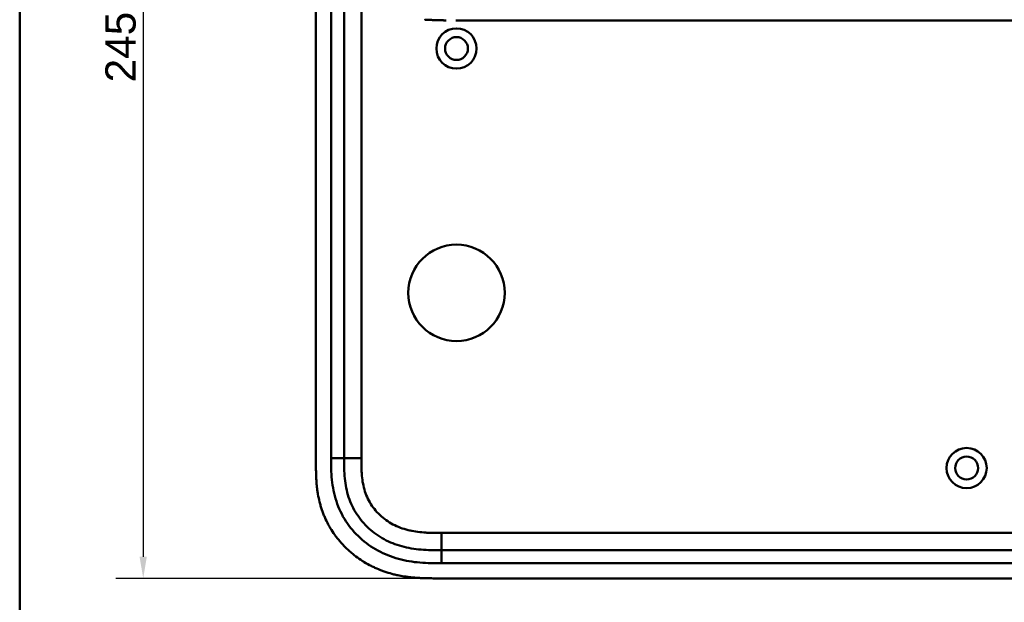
# Model space of a CAD drawing. Header units: millimetres. Extents: x 20 to 833, y 20 to 574.
# Tile 2 of 12: x 20 to 248, y 266 to 401. Entities that reach past the tile are written whole.
import ezdxf

# ---------------------------------------------------------------- set-up
doc = ezdxf.new("R2010")
doc.units = ezdxf.units.MM
doc.header["$LTSCALE"] = 2
for name, color, linetype, lineweight in [('Bemaßungen(DIN)', 7, 'Continuous', 25), ('Sichtbare Kanten(DIN)', 7, 'Continuous', 50), ('Sichtbare tangentiale Kanten(DIN)', 7, 'Continuous', 50), ('Skizziergeometrie(DIN)', 7, 'Continuous', 50)]:
    doc.layers.add(name, color=color, linetype=linetype, lineweight=lineweight)
doc.styles.add('STANDARD-DIN~0', font='arial.ttf')
doc.dimstyles.new('CAD-LAN', dxfattribs={"dimscale": 2, "dimtxt": 3.5, "dimasz": 2.5, "dimexe": 3.175, "dimexo": 0, "dimgap": 0.8, "dimtad": 1, "dimrnd": 1e-08, "dimtxsty": 'STANDARD-DIN~0', "dimcen": 0.09, "dimdle": 10, "dimclrd": 250, "dimclre": 250, "dimclrt": 250, "dimadec": 0, "dimazin": 2, "dimtfac": 1, "dimtmove": 0, "dimatfit": 3, "dimfxl": 1, "dimtolj": 1, "dimtzin": 0, "dimlwd": 25, "dimlwe": 25, "dimarcsym": 0})

# ---------------------------------------------------------------- blocks, each defined once
blk = doc.blocks.new('Ränder Standardrahmen')
at = {"layer": 'Skizziergeometrie(DIN)', "flags": 128}
blk.add_lwpolyline([(10, 10), (10, 287), (410, 287), (410, 10), (10, 10)], dxfattribs=at)
blk = doc.blocks.new('*D9')
at = {"layer": 'Bemaßungen(DIN)', "color": 250, "linetype": 'Continuous', "lineweight": 25, "true_color": 0x3f3f3f, "transparency": 16777216}
for p, q in [((116.57, 516.76), (42.22, 516.76)), ((48.57, 511.76), (48.57, 276.76)), ((116.57, 271.76), (42.22, 271.76))]:
    blk.add_line(p, q, dxfattribs=at)
at = {"layer": 'Bemaßungen(DIN)', "color": 250, "linetype": 'Continuous', "true_color": 0x3f3f3f, "transparency": 16777216}
for points in [[(47.73, 511.76), (49.4, 511.76), (48.57, 516.76)], [(47.73, 276.76), (49.4, 276.76), (48.57, 271.76)]]:
    blk.add_solid(points, dxfattribs=at)
at = {"layer": 'Defpoints', "color": 0, "linetype": 'Continuous', "transparency": 16777216}
for p in [(116.57, 516.76), (48.57, 271.76), (116.57, 271.76)]:
    blk.add_point(p, dxfattribs=at)
at = {"layer": 'Bemaßungen(DIN)', "color": 250, "linetype": 'Continuous', "lineweight": 25, "true_color": 0x3f3f3f, "transparency": 16777216, "insert": (39.82, 386.44), "char_height": 7, "attachment_point": 1, "rotation": 90, "style": 'STANDARD-DIN~0'}
blk.add_mtext('\\A1;245', dxfattribs=at)

msp = doc.modelspace()

# ---------------------------------------------------------------- linework, layer by layer
at = {"layer": 'Sichtbare Kanten(DIN)'}
for p, q in [((88.5273, 489.9781), (88.5273, 298.5468)), ((95.0273, 488.9781), (95.0273, 299.5467)), ((120.8904, 400.759), (247.7417, 400.759)), ((117.5656, 278.2624), (262.489, 278.2624)), ((116.566, 271.7624), (275.4886, 271.7624))]:
    msp.add_line(p, q, dxfattribs=at)
for centre, radius in [((121.0273, 394.2624), 4.65), ((121.0273, 394.2624), 2.65), ((121.0273, 337.7624), 11.15), ((239.0273, 297.2624), 4.65), ((239.0273, 297.2624), 2.65)]:
    msp.add_circle(centre, radius, dxfattribs=at)
for points, degree, knots in [([(113.7613, 400.9256), (113.7613, 400.9256), (113.7801, 400.9247), (113.9707, 400.9158), (114.3366, 400.8993), (114.8912, 400.874), (115.646, 400.8453), (116.4519, 400.8165), (117.1262, 400.7984), (117.6178, 400.7866), (117.9335, 400.7806), (118.0748, 400.7782), (118.1289, 400.7773)], 5, [0.000000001, 0.000000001, 0.000000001, 0.000000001, 0.000000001, 0.000000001, 0.000022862, 0.009691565, 0.098256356, 0.186821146, 0.275385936, 0.363950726, 0.408233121, 0.435668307, 0.435668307, 0.435668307, 0.435668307, 0.435668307, 0.435668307]), ([(118.6592, 400.7693), (118.6592, 400.7693), (118.6591, 400.7693), (118.659, 400.7693), (118.659, 400.7693), (118.6587, 400.7693), (118.6585, 400.7693), (118.6579, 400.7693), (118.6574, 400.7693), (118.6518, 400.7693), (118.6467, 400.7694), (118.6347, 400.7696), (118.6279, 400.7696), (118.6028, 400.77), (118.5846, 400.7702), (118.4692, 400.7718), (118.372, 400.7733), (118.2424, 400.7754), (118.21, 400.7759), (118.1668, 400.7766), (118.156, 400.7768), (118.1416, 400.7771), (118.138, 400.7771), (118.1332, 400.7772), (118.132, 400.7772), (118.1304, 400.7772), (118.13, 400.7772), (118.1295, 400.7773), (118.1294, 400.7773), (118.1291, 400.7773), (118.1289, 400.7773), (118.1289, 400.7773)], 3, [0, 0, 0, 0, 0.0000100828, 0.0000100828, 0.0000303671, 0.0000303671, 0.0000844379, 0.0000844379, 0.0002286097, 0.0002286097, 0.0017663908, 0.0017663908, 0.0038167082, 0.0038167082, 0.0092842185, 0.0092842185, 0.0384448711, 0.0384448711, 0.0481649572, 0.0481649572, 0.0514050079, 0.0514050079, 0.0524850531, 0.0524850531, 0.0528450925, 0.0528450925, 0.05296512, 0.05296512, 0.0530051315, 0.0530051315, 0.0530433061, 0.0530433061, 0.0530433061, 0.0530433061]), ([(274.3697, 400.759), (273.9839, 400.759), (273.6171, 400.759), (272.8128, 400.759), (272.3935, 400.759), (271.1285, 400.759), (270.2397, 400.759), (267.3669, 400.759), (265.2864, 400.759), (260.1393, 400.759), (257.0305, 400.759), (251.869, 400.759), (249.8053, 400.759), (247.7417, 400.759)], 3, [0, 0, 0, 0, 0.15341729, 0.15341729, 0.30477176, 0.30477176, 0.5966116, 0.5966116, 1.22499546, 1.22499546, 2.15453416, 2.15453416, 2.77360416, 2.77360416, 2.77360416, 2.77360416]), ([(88.5273, 298.5468), (88.5272, 298.2484), (88.5275, 297.6495), (88.533, 296.8962), (88.5457, 296.1395), (88.5631, 295.5312), (88.5971, 294.768), (88.635, 294.1563), (88.7104, 293.2377), (88.812, 292.3182), (89.0233, 290.9399), (89.278, 289.723), (89.6852, 288.2201), (90.0854, 287.0367), (90.6771, 285.5929), (91.2228, 284.4684), (91.9936, 283.11), (92.6778, 282.0649), (93.6121, 280.8156), (94.4204, 279.8641), (95.5011, 278.7406), (96.4187, 277.8964), (97.6259, 276.9127), (98.6372, 276.1846), (99.9522, 275.3515), (101.0416, 274.7486), (102.4429, 274.0755), (103.593, 273.6021), (105.0603, 273.0929), (106.2531, 272.752), (107.6101, 272.4392), (108.5216, 272.269), (109.4364, 272.128), (110.0468, 272.0483), (110.8102, 271.9648), (111.421, 271.9104), (112.1839, 271.8562), (112.7936, 271.8234), (113.7063, 271.7882), (114.9173, 271.7632), (115.9684, 271.762), (116.566, 271.7624)], 3, [0.000009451, 0.000009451, 0.000009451, 0.000009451, 0.020842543, 0.041675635, 0.052092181, 0.072925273, 0.083341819, 0.104174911, 0.114591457, 0.145841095, 0.166674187, 0.208340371, 0.229173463, 0.270839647, 0.291672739, 0.333338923, 0.354172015, 0.395838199, 0.416671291, 0.458337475, 0.479170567, 0.520836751, 0.541669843, 0.583336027, 0.604169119, 0.645835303, 0.666668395, 0.708334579, 0.729167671, 0.770833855, 0.791666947, 0.822916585, 0.833333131, 0.854166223, 0.864582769, 0.885415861, 0.895832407, 0.916665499, 0.927082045, 0.958331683, 0.999997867, 0.999997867, 0.999997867, 0.999997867]), ([(95.0273, 299.5467), (95.0273, 298.747), (95.0288, 297.1631), (95.1594, 294.857), (95.489, 292.6395), (96.2366, 289.8108), (97.7956, 286.5324), (100.6259, 283.1898), (104.2099, 280.6471), (107.6441, 279.2847), (110.5617, 278.6474), (112.8269, 278.3708), (115.164, 278.2637), (116.7601, 278.2624), (117.5656, 278.2624)], 3, [41.22752277, 41.22752277, 41.22752277, 41.22752277, 41.47102552, 41.71452679, 41.95802807, 42.20152934, 42.68853188, 43.17553442, 43.66253697, 44.14953951, 44.39304078, 44.63654205, 44.88004333, 45.12354543, 45.12354543, 45.12354543, 45.12354543])]:
    msp.add_open_spline(points, degree=degree, knots=knots, dxfattribs=at)
at = {"layer": 'Sichtbare tangentiale Kanten(DIN)'}
for p, q in [((92.0273, 299.5467), (92.0273, 488.9781)), ((99.0273, 488.978), (99.0273, 299.5469)), ((95.0273, 299.5467), (92.0273, 299.5467)), ((99.0273, 299.5469), (95.0273, 299.5469)), ((117.5653, 282.2624), (262.489, 282.2624)), ((117.5653, 278.2624), (117.5653, 282.2624)), ((117.5656, 278.2624), (117.5656, 275.2624)), ((262.489, 275.2624), (117.5656, 275.2624))]:
    msp.add_line(p, q, dxfattribs=at)
for points, knots in [([(117.5656, 275.2624), (116.7601, 275.2624), (115.1131, 275.2633), (112.5895, 275.3772), (110.0673, 275.684), (106.7506, 276.4066), (102.772, 277.9808), (98.5806, 280.9522), (95.2476, 284.8846), (93.4097, 288.7534), (92.5427, 292.043), (92.1691, 294.5663), (92.0282, 297.1), (92.0272, 298.7469), (92.0273, 299.5467)], [41.22752247, 41.22752247, 41.22752247, 41.22752247, 41.47102517, 41.71452645, 41.95802772, 42.20152899, 42.68853153, 43.17553408, 43.66253662, 44.14953916, 44.39304044, 44.63654171, 44.88004298, 45.12354604, 45.12354604, 45.12354604, 45.12354604]), ([(99.0273, 299.5469), (99.0273, 299.3115), (99.0272, 299.0762), (99.0278, 298.8408), (99.0281, 298.6971), (99.0289, 298.5534), (99.0299, 298.4096), (99.0305, 298.3377), (99.0311, 298.2659), (99.0318, 298.194), (99.0332, 298.0503), (99.0352, 297.9066), (99.0378, 297.7628), (99.0391, 297.6866), (99.0407, 297.6105), (99.0424, 297.5343), (99.0441, 297.4581), (99.046, 297.3819), (99.0482, 297.3058), (99.0524, 297.1534), (99.0575, 297.0011), (99.064, 296.8432), (99.0766, 296.5349), (99.0926, 296.2408), (99.1148, 295.9361), (99.1153, 295.9286), (99.1159, 295.9211), (99.1164, 295.9136), (99.1619, 295.2969), (99.228, 294.7078), (99.3244, 294.1187), (99.3259, 294.1098), (99.3273, 294.1009), (99.3288, 294.0921), (99.4277, 293.4939), (99.5582, 292.9027), (99.7219, 292.3328), (99.7248, 292.3227), (99.7278, 292.3122), (99.7308, 292.3017)], [0, 0, 0, 0, 0.07060207, 0.07060207, 0.07060207, 0.113734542, 0.113734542, 0.113734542, 0.135300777, 0.135300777, 0.135300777, 0.178433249, 0.178433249, 0.178433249, 0.201293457, 0.201293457, 0.201293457, 0.224153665, 0.224153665, 0.224153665, 0.269874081, 0.269874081, 0.269874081, 0.359119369, 0.359119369, 0.359119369, 0.361314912, 0.361314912, 0.361314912, 0.541668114, 0.541668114, 0.541668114, 0.544386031, 0.544386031, 0.544386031, 0.727510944, 0.727510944, 0.727510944, 0.730752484, 0.730752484, 0.730752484, 0.730752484]), ([(99.7308, 292.3017), (99.9017, 291.7118), (100.1088, 291.1395), (100.3514, 290.5901), (100.6007, 290.0255), (100.8941, 289.4717), (101.2232, 288.9469), (101.5542, 288.4189), (101.9273, 287.9107), (102.3316, 287.4361), (102.7368, 286.9605), (103.1809, 286.5096), (103.6504, 286.0956), (104.1183, 285.6829), (104.6172, 285.3015), (105.1379, 284.9564), (105.6577, 284.612), (106.2024, 284.3017), (106.7616, 284.029), (107.3205, 283.7563), (107.9014, 283.5178), (108.4879, 283.3166), (108.4913, 283.3154), (108.4947, 283.3143), (108.4981, 283.3131), (109.0777, 283.1147), (109.6741, 282.9488), (110.2733, 282.8146), (110.2786, 282.8134), (110.284, 282.8123), (110.2893, 282.8111), (110.8789, 282.6797), (111.4711, 282.5787), (112.0713, 282.5013), (112.0806, 282.5001), (112.0898, 282.4989), (112.0991, 282.4977), (112.6922, 282.422), (113.2801, 282.3701), (113.8974, 282.3341), (113.9048, 282.3337), (113.9122, 282.3332), (113.9196, 282.3328), (114.225, 282.3152), (114.5193, 282.3024), (114.8206, 282.2926), (115.1305, 282.2824), (115.439, 282.2757), (115.7467, 282.2712), (116.3552, 282.2623), (116.9605, 282.2623), (117.5653, 282.2624)], [0, 0, 0, 0, 0.18184713, 0.18184713, 0.18184713, 0.36871216, 0.36871216, 0.36871216, 0.55668992, 0.55668992, 0.55668992, 0.74510035, 0.74510035, 0.74510035, 0.93289923, 0.93289923, 0.93289923, 1.12037082, 1.12037082, 1.12037082, 1.30777922, 1.30777922, 1.30777922, 1.30886381, 1.30886381, 1.30886381, 1.49398985, 1.49398985, 1.49398985, 1.49563975, 1.49563975, 1.49563975, 1.6777905, 1.6777905, 1.6777905, 1.68060017, 1.68060017, 1.68060017, 1.86066366, 1.86066366, 1.86066366, 1.86282618, 1.86282618, 1.86282618, 1.95208532, 1.95208532, 1.95208532, 2.04386842, 2.04386842, 2.04386842, 2.22537476, 2.22537476, 2.22537476, 2.22537476])]:
    msp.add_open_spline(points, degree=3, knots=knots, dxfattribs=at)

# ---------------------------------------------------------------- block references
at = {"xscale": 2, "yscale": 2, "zscale": 2}
msp.add_blockref('Ränder Standardrahmen', (0, 0), dxfattribs=at)

# ---------------------------------------------------------------- dimensions: what is measured, and where the dimension line sits
at = {"layer": 'Bemaßungen(DIN)', "color": 250, "linetype": 'Continuous', "lineweight": 25, "true_color": 0x3f3f3f}
dim = msp.add_linear_dim(base=(48.566, 271.7624), p1=(116.566, 516.7624), p2=(116.566, 271.7624), angle=270, dimstyle='CAD-LAN', override={"dimgap": 0.8, "dimdec": 2, "dimtol": 0, "dimlim": 0, "dimtp": 0, "dimtm": 0, "dimtdec": 2, "dimtofl": 0, "dimatfit": 1}, dxfattribs=at)
dim.commit()
dim.dimension.update_dxf_attribs({"geometry": '*D9', "text_midpoint": (48.566, 394.2624), "dimtype": 160})

doc.saveas('drawing.dxf')
